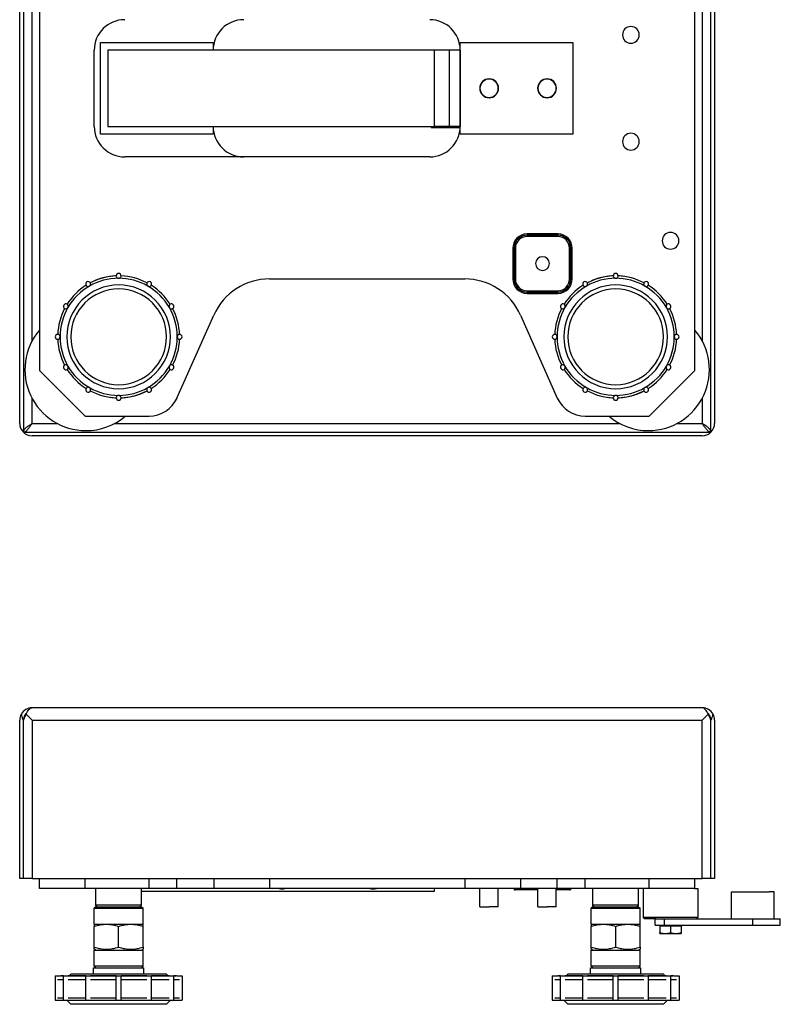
# Model space of a CAD drawing. Header units: millimetres. Extents: x 0 to 1680, y 0 to 1188.
# Tile 3 of 10: x 586 to 836, y 592 to 915. Entities that reach past the tile are written whole.
import ezdxf

# ---------------------------------------------------------------- set-up
doc = ezdxf.new("R2010")
doc.units = ezdxf.units.MM
doc.header["$LTSCALE"] = 4
for name, color, linetype in [('00_COMPONENTS', 7, 'Continuous'), ('3_ALL_AXES', 7, 'Continuous'), ('A_ACHSEN', 7, 'Continuous'), ('AXES', 7, 'Continuous'), ('DATUM_CURVES', 7, 'Continuous'), ('SURFACE_ELEMENTS', 7, 'Continuous')]:
    doc.layers.add(name, color=color, linetype=linetype)

msp = doc.modelspace()

# ---------------------------------------------------------------- linework, layer by layer
at = {"color": 3, "linetype": 'Continuous'}
for p, q in [((587.32, 1004.83), (587.32, 779.33)), ((812.82, 779.33), (812.82, 955.58)), ((587.32, 779.33), (812.82, 779.33)), ((587.32, 632.92), (587.32, 684.92)), ((587.32, 632.92), (587.32, 684.92)), ((812.82, 632.92), (812.82, 684.92)), ((812.82, 632.92), (812.82, 684.92)), ((610.32, 603.72), (611.01, 603.72)), ((611.01, 603.72), (611.07, 603.72)), ((611.07, 603.72), (613.07, 603.72)), ((613.07, 603.72), (613.5, 603.72)), ((613.5, 603.72), (613.57, 603.72)), ((613.57, 603.72), (618.57, 603.72)), ((618.57, 603.72), (623.57, 603.72)), ((623.57, 603.72), (623.63, 603.72)), ((623.63, 603.72), (624.07, 603.72)), ((624.07, 603.72), (626.07, 603.72)), ((626.07, 603.72), (626.12, 603.72)), ((626.12, 603.72), (626.82, 603.72)), ((773.32, 603.72), (774.01, 603.72)), ((774.01, 603.72), (774.07, 603.72)), ((774.07, 603.72), (776.07, 603.72)), ((776.07, 603.72), (776.5, 603.72)), ((776.5, 603.72), (776.57, 603.72)), ((776.57, 603.72), (781.57, 603.72)), ((781.57, 603.72), (786.57, 603.72)), ((786.57, 603.72), (786.63, 603.72)), ((786.63, 603.72), (787.07, 603.72)), ((787.07, 603.72), (789.07, 603.72)), ((789.07, 603.72), (789.12, 603.72)), ((789.12, 603.72), (789.82, 603.72))]:
    msp.add_line(p, q, dxfattribs=at)
at = {"color": 7, "linetype": 'Continuous'}
for p, q in [((586.12, 782.18), (586.12, 1001.97)), ((592.57, 984.58), (592.57, 799.58)), ((807.57, 799.58), (807.57, 955.58)), ((814.02, 955.58), (814.02, 782.18)), ((615.07, 904.58), (615.07, 879.58)), ((722.07, 904.58), (615.07, 904.58)), ((722.07, 904.58), (722.07, 879.58)), ((727.07, 904.58), (722.07, 904.58)), ((730.57, 904.58), (727.07, 904.58)), ((615.07, 879.58), (722.07, 879.58)), ((721.07, 879.58), (721.07, 879.18)), ((721.07, 879.18), (730.51, 879.18)), ((727.07, 879.58), (722.07, 879.58)), ((730.57, 879.58), (727.07, 879.58)), ((668.06, 829.58), (732.07, 829.58)), ((637.7, 790.51), (649.79, 817.7)), ((750.34, 817.7), (762.43, 790.51)), ((592.57, 799.58), (607.57, 784.58)), ((792.57, 784.58), (807.57, 799.58)), ((607.57, 784.58), (628.57, 784.58)), ((771.56, 784.58), (792.57, 784.58)), ((809.96, 778.13), (590.17, 778.13)), ((810.02, 688.92), (590.12, 688.92)), ((586.12, 632.92), (586.12, 684.92)), ((588.22, 686.86), (590.17, 684.92)), ((809.96, 684.92), (811.91, 686.86)), ((814.02, 684.92), (814.02, 632.92)), ((587.32, 632.92), (586.12, 632.92)), ((590.17, 632.92), (587.32, 632.92)), ((590.17, 632.92), (809.96, 632.92)), ((592.57, 629.72), (592.57, 632.92)), ((607.57, 629.72), (607.57, 632.92)), ((792.57, 629.72), (792.57, 632.92)), ((807.57, 629.72), (807.57, 632.92)), ((812.82, 632.92), (809.96, 632.92)), ((814.02, 632.92), (812.82, 632.92)), ((607.57, 629.72), (592.57, 629.72)), ((628.57, 629.72), (607.57, 629.72)), ((637.7, 629.72), (628.57, 629.72)), ((649.79, 629.72), (637.7, 629.72)), ((668.06, 629.72), (649.79, 629.72)), ((732.07, 629.72), (668.06, 629.72)), ((750.34, 629.72), (732.07, 629.72)), ((762.43, 629.72), (750.34, 629.72)), ((771.56, 629.72), (762.43, 629.72)), ((792.57, 629.72), (771.56, 629.72)), ((790.57, 629.72), (790.57, 620.22)), ((807.57, 629.72), (792.57, 629.72)), ((808.57, 629.72), (808.57, 620.22)), ((722.07, 628.72), (626.07, 628.72)), ((752.52, 629.22), (748.68, 629.22)), ((756.07, 629.22), (752.52, 629.22)), ((762.62, 629.22), (762.07, 629.22)), ((766.45, 629.22), (762.62, 629.22)), ((611.07, 623.72), (610.57, 623.22)), ((610.57, 623.22), (618.57, 623.22)), ((611.57, 623.72), (611.07, 624.22)), ((614.03, 624.22), (611.07, 624.22)), ((611.07, 623.72), (611.57, 623.72)), ((611.57, 623.72), (611.58, 623.72)), ((611.58, 623.72), (613.07, 623.72)), ((613.07, 623.72), (613.57, 623.72)), ((613.57, 623.72), (614.32, 623.72)), ((626.07, 624.22), (614.03, 624.22)), ((614.32, 623.72), (614.33, 623.72)), ((614.33, 623.72), (614.34, 623.72)), ((614.34, 623.72), (615.54, 623.72)), ((615.54, 623.72), (618.57, 623.72)), ((618.57, 623.72), (621.13, 623.72)), ((618.57, 623.22), (626.57, 623.22)), ((621.13, 623.72), (621.59, 623.72)), ((621.59, 623.72), (622.79, 623.72)), ((622.79, 623.72), (622.82, 623.72)), ((622.82, 623.72), (623.57, 623.72)), ((623.57, 623.72), (624.07, 623.72)), ((624.07, 623.72), (625.55, 623.72)), ((625.55, 623.72), (625.57, 623.72)), ((625.57, 623.72), (626.07, 624.22)), ((625.57, 623.72), (626.07, 623.72)), ((626.07, 623.72), (626.57, 623.22)), ((774.07, 623.72), (773.57, 623.22)), ((773.57, 623.22), (781.57, 623.22)), ((774.57, 623.72), (774.07, 624.22)), ((777.03, 624.22), (774.07, 624.22)), ((774.07, 623.72), (774.57, 623.72)), ((774.57, 623.72), (774.58, 623.72)), ((774.58, 623.72), (776.07, 623.72)), ((776.07, 623.72), (776.57, 623.72)), ((776.57, 623.72), (777.32, 623.72)), ((789.07, 624.22), (777.03, 624.22)), ((777.32, 623.72), (777.33, 623.72)), ((777.33, 623.72), (777.34, 623.72)), ((777.34, 623.72), (778.54, 623.72)), ((778.54, 623.72), (781.57, 623.72)), ((781.57, 623.72), (784.13, 623.72)), ((781.57, 623.22), (789.57, 623.22)), ((784.13, 623.72), (784.59, 623.72)), ((784.59, 623.72), (785.79, 623.72)), ((785.79, 623.72), (785.82, 623.72)), ((785.82, 623.72), (786.57, 623.72)), ((786.57, 623.72), (787.07, 623.72)), ((787.07, 623.72), (788.55, 623.72)), ((788.55, 623.72), (788.57, 623.72)), ((788.57, 623.72), (789.07, 624.22)), ((788.57, 623.72), (789.07, 623.72)), ((789.07, 623.72), (789.57, 623.22)), ((791.07, 619.72), (790.57, 620.22)), ((808.57, 620.22), (790.57, 620.22)), ((808.07, 619.72), (808.57, 620.22)), ((610.56, 610.49), (610.56, 617.25)), ((618.57, 610.49), (618.57, 617.25)), ((626.57, 610.49), (626.57, 617.25)), ((773.56, 610.49), (773.56, 617.25)), ((781.57, 610.49), (781.57, 617.25)), ((789.57, 610.49), (789.57, 617.25)), ((794.57, 619.72), (791.07, 619.72)), ((794.75, 619.72), (794.57, 619.72)), ((610.56, 609.78), (610.56, 610.49)), ((626.57, 610.49), (626.57, 609.78)), ((773.56, 609.78), (773.56, 610.49)), ((789.57, 610.49), (789.57, 609.78)), ((611.1, 609.47), (610.56, 609.78)), ((610.57, 609.47), (611.1, 609.47)), ((611.1, 609.47), (611.12, 609.47)), ((611.12, 609.47), (618.57, 609.47)), ((618.57, 609.47), (626.01, 609.47)), ((626.01, 609.47), (626.03, 609.47)), ((626.03, 609.47), (626.57, 609.78)), ((626.03, 609.47), (626.57, 609.47)), ((774.1, 609.47), (773.56, 609.78)), ((773.57, 609.47), (774.1, 609.47)), ((774.1, 609.47), (774.12, 609.47)), ((774.12, 609.47), (781.57, 609.47)), ((781.57, 609.47), (789.01, 609.47)), ((789.01, 609.47), (789.03, 609.47)), ((789.03, 609.47), (789.57, 609.78)), ((789.03, 609.47), (789.57, 609.47)), ((611.07, 603.72), (610.57, 604.22)), ((618.57, 604.22), (610.57, 604.22)), ((626.57, 604.22), (618.57, 604.22)), ((626.07, 603.72), (626.57, 604.22)), ((774.07, 603.72), (773.57, 604.22)), ((781.57, 604.22), (773.57, 604.22)), ((789.57, 604.22), (781.57, 604.22)), ((789.07, 603.72), (789.57, 604.22)), ((599.87, 601.02), (600.44, 601.02)), ((600.44, 601.02), (599.87, 601.02)), ((602.04, 601.02), (602.32, 601.02)), ((602.32, 601.02), (602.04, 601.02)), ((603.02, 601.72), (602.32, 601.02)), ((602.32, 601.02), (607.77, 601.02)), ((607.77, 601.02), (602.32, 601.02)), ((603.02, 601.72), (610.32, 601.72)), ((609.37, 601.02), (617.77, 601.02)), ((617.77, 601.02), (609.37, 601.02)), ((610.32, 601.72), (610.32, 603.72)), ((610.32, 601.72), (618.57, 601.72)), ((618.57, 601.72), (626.82, 601.72)), ((619.37, 601.02), (627.77, 601.02)), ((627.77, 601.02), (619.37, 601.02)), ((626.82, 601.72), (626.82, 603.72)), ((626.82, 601.72), (634.12, 601.72)), ((629.37, 601.02), (634.82, 601.02)), ((634.82, 601.02), (629.37, 601.02)), ((634.12, 601.72), (634.82, 601.02)), ((634.82, 601.02), (635.09, 601.02)), ((635.09, 601.02), (634.82, 601.02)), ((636.69, 601.02), (637.27, 601.02)), ((637.27, 601.02), (636.69, 601.02)), ((762.87, 601.02), (763.44, 601.02)), ((763.44, 601.02), (762.87, 601.02)), ((765.04, 601.02), (765.32, 601.02)), ((765.32, 601.02), (765.04, 601.02)), ((766.02, 601.72), (765.32, 601.02)), ((765.32, 601.02), (770.77, 601.02)), ((770.77, 601.02), (765.32, 601.02)), ((766.02, 601.72), (773.32, 601.72)), ((772.37, 601.02), (780.77, 601.02)), ((780.77, 601.02), (772.37, 601.02)), ((773.32, 601.72), (773.32, 603.72)), ((773.32, 601.72), (781.57, 601.72)), ((781.57, 601.72), (789.82, 601.72)), ((782.37, 601.02), (790.77, 601.02)), ((790.77, 601.02), (782.37, 601.02)), ((789.82, 601.72), (789.82, 603.72)), ((789.82, 601.72), (797.12, 601.72)), ((792.37, 601.02), (797.82, 601.02)), ((797.82, 601.02), (792.37, 601.02)), ((797.12, 601.72), (797.82, 601.02)), ((797.82, 601.02), (798.09, 601.02)), ((798.09, 601.02), (797.82, 601.02)), ((799.69, 601.02), (800.27, 601.02)), ((800.27, 601.02), (799.69, 601.02)), ((599.37, 593.02), (600.44, 593.02)), ((599.41, 593.02), (600.44, 593.02)), ((602.87, 591.72), (601.57, 593.02)), ((602.04, 593.02), (607.77, 593.02)), ((602.04, 593.02), (607.77, 593.02)), ((618.57, 591.72), (602.87, 591.72)), ((609.37, 593.02), (617.77, 593.02)), ((609.37, 593.02), (617.77, 593.02)), ((634.27, 591.72), (618.57, 591.72)), ((619.37, 593.02), (627.77, 593.02)), ((619.37, 593.02), (627.77, 593.02)), ((629.37, 593.02), (635.09, 593.02)), ((629.37, 593.02), (635.09, 593.02)), ((634.27, 591.72), (635.57, 593.02)), ((636.69, 593.02), (637.6, 593.02)), ((636.69, 593.02), (637.6, 593.02)), ((637.6, 593.02), (637.72, 593.02)), ((637.6, 593.02), (637.72, 593.02)), ((637.72, 593.02), (637.77, 593.02)), ((762.37, 593.02), (763.44, 593.02)), ((762.41, 593.02), (763.44, 593.02)), ((765.87, 591.72), (764.57, 593.02)), ((765.04, 593.02), (770.77, 593.02)), ((765.04, 593.02), (770.77, 593.02)), ((781.57, 591.72), (765.87, 591.72)), ((772.37, 593.02), (780.77, 593.02)), ((772.37, 593.02), (780.77, 593.02)), ((797.27, 591.72), (781.57, 591.72)), ((782.37, 593.02), (790.77, 593.02)), ((782.37, 593.02), (790.77, 593.02)), ((792.37, 593.02), (798.09, 593.02)), ((792.37, 593.02), (798.09, 593.02)), ((797.27, 591.72), (798.57, 593.02)), ((799.69, 593.02), (800.6, 593.02)), ((799.69, 593.02), (800.6, 593.02)), ((800.6, 593.02), (800.72, 593.02)), ((800.6, 593.02), (800.72, 593.02)), ((800.72, 593.02), (800.77, 593.02))]:
    msp.add_line(p, q, dxfattribs=at)
at = {"color": 9, "linetype": 'Continuous'}
for p, q in [((590.12, 975.04), (590.12, 809.11)), ((810.02, 809.11), (810.02, 955.58)), ((727.07, 879.58), (727.07, 904.58)), ((762.62, 844.33), (752.52, 844.33)), ((752.52, 844.33), (752.52, 843.89)), ((752.52, 843.46), (752.52, 843.89)), ((762.62, 843.89), (752.52, 843.89)), ((762.62, 843.46), (752.52, 843.46)), ((762.62, 844.33), (762.62, 843.89)), ((762.62, 843.46), (762.62, 843.89)), ((747.82, 839.63), (747.82, 829.53)), ((747.82, 839.63), (748.25, 839.63)), ((748.68, 839.63), (748.25, 839.63)), ((748.25, 839.63), (748.25, 829.53)), ((748.68, 839.63), (748.68, 829.53)), ((766.45, 829.53), (766.45, 839.63)), ((766.45, 839.63), (766.88, 839.63)), ((767.32, 839.63), (766.88, 839.63)), ((766.88, 829.53), (766.88, 839.63)), ((767.32, 829.53), (767.32, 839.63)), ((747.82, 829.53), (748.25, 829.53)), ((748.68, 829.53), (748.25, 829.53)), ((766.45, 829.53), (766.88, 829.53)), ((767.32, 829.53), (766.88, 829.53)), ((752.52, 825.69), (752.52, 825.26)), ((752.52, 825.69), (762.62, 825.69)), ((752.52, 824.83), (752.52, 825.26)), ((752.52, 825.26), (762.62, 825.26)), ((752.52, 824.83), (762.62, 824.83)), ((762.62, 825.69), (762.62, 825.26)), ((762.62, 824.83), (762.62, 825.26)), ((590.12, 790.54), (590.12, 782.13)), ((810.02, 782.13), (810.02, 790.54)), ((590.12, 782.13), (598.51, 782.13)), ((617.12, 782.13), (783.01, 782.13)), ((801.62, 782.13), (810.02, 782.13)), ((590.17, 684.92), (809.96, 684.92)), ((590.17, 684.92), (590.17, 632.92)), ((809.96, 632.92), (809.96, 684.92)), ((628.57, 629.72), (628.57, 632.92)), ((637.7, 629.72), (637.7, 632.92)), ((649.79, 632.92), (649.79, 629.72)), ((668.06, 632.92), (668.06, 629.72)), ((732.07, 632.92), (732.07, 629.72)), ((750.34, 632.92), (750.34, 629.72)), ((762.43, 629.72), (762.43, 632.92)), ((771.56, 629.72), (771.56, 632.92)), ((752.52, 629.72), (752.52, 629.47)), ((762.62, 629.65), (762.62, 629.47)), ((748.82, 629.47), (748.25, 629.47)), ((750.34, 629.47), (748.82, 629.47)), ((750.38, 629.47), (750.34, 629.47)), ((752.52, 629.47), (750.38, 629.47)), ((752.52, 629.22), (752.52, 629.47)), ((755.97, 629.47), (752.52, 629.47)), ((756.07, 629.47), (755.97, 629.47)), ((762.16, 629.47), (762.07, 629.47)), ((762.43, 629.47), (762.16, 629.47)), ((762.62, 629.47), (762.43, 629.47)), ((766.31, 629.47), (762.62, 629.47)), ((762.62, 629.22), (762.62, 629.47)), ((766.88, 629.47), (766.31, 629.47)), ((600.44, 599.72), (598.57, 599.72)), ((607.77, 599.72), (602.04, 599.72)), ((617.77, 599.72), (609.37, 599.72)), ((627.77, 599.72), (619.37, 599.72)), ((635.09, 599.72), (629.37, 599.72)), ((638.57, 599.72), (636.69, 599.72)), ((763.44, 599.72), (761.57, 599.72)), ((770.77, 599.72), (765.04, 599.72)), ((780.77, 599.72), (772.37, 599.72)), ((790.77, 599.72), (782.37, 599.72)), ((798.09, 599.72), (792.37, 599.72)), ((801.57, 599.72), (799.69, 599.72)), ((598.57, 593.82), (600.44, 593.82)), ((602.04, 593.82), (607.77, 593.82)), ((609.37, 593.82), (617.77, 593.82)), ((619.37, 593.82), (627.77, 593.82)), ((629.37, 593.82), (635.09, 593.82)), ((636.69, 593.82), (638.57, 593.82)), ((761.57, 593.82), (763.44, 593.82)), ((765.04, 593.82), (770.77, 593.82)), ((772.37, 593.82), (780.77, 593.82)), ((782.37, 593.82), (790.77, 593.82)), ((792.37, 593.82), (798.09, 593.82)), ((799.69, 593.82), (801.57, 593.82))]:
    msp.add_line(p, q, dxfattribs=at)
at = {"color": 7, "linetype": 'Continuous'}
for points in [[(588.22, 686.86), (589.13, 685.96), (590.17, 684.92)], [(809.96, 684.92), (811, 685.96), (811.91, 686.86)]]:
    msp.add_lwpolyline(points, dxfattribs=at)
at = {"color": 9, "linetype": 'Continuous'}
for centre, radius, start, end in [((752.52, 839.63), 4.7, 90, 180), ((752.52, 839.63), 4.27, 90, 180), ((752.52, 839.63), 3.83, 90, 180), ((762.62, 839.63), 4.7, 0, 90), ((762.62, 839.63), 4.27, 0, 90), ((762.62, 839.63), 3.83, 0, 90), ((618.57, 810.58), 19.2, 90, 120.0034), ((618.57, 810.58), 19.2, 59.9966, 90), ((781.57, 810.58), 19.2, 90, 120.0034), ((781.57, 810.58), 19.2, 59.9966, 90), ((618.57, 810.58), 19.2, 120.0034, 150.0027), ((618.57, 810.58), 19.2, 29.9973, 59.9966), ((752.52, 829.53), 4.7, 180, 270), ((752.52, 829.53), 4.27, 180, 270), ((752.52, 829.53), 3.83, 180, 270), ((762.62, 829.53), 4.7, 270, 0), ((762.62, 829.53), 4.27, 270, 0), ((762.62, 829.53), 3.83, 270, 0), ((781.57, 810.58), 19.2, 120.0034, 150.0027), ((781.57, 810.58), 19.2, 29.9973, 59.9966), ((618.57, 810.58), 19.2, 150.0027, 180), ((618.57, 810.58), 19.2, 0, 29.9973), ((781.57, 810.58), 19.2, 150.0027, 180), ((781.57, 810.58), 19.2, 0, 29.9973), ((618.57, 810.58), 19.2, 180, 209.9973), ((618.57, 810.58), 19.2, 330.0027, 360), ((781.57, 810.58), 19.2, 180, 209.9973), ((781.57, 810.58), 19.2, 330.0027, 360), ((618.57, 810.58), 19.2, 209.9973, 239.9966), ((618.57, 810.58), 19.2, 300.0034, 330.0027), ((781.57, 810.58), 19.2, 209.9973, 239.9966), ((781.57, 810.58), 19.2, 300.0034, 330.0027), ((618.57, 810.58), 19.2, 239.9966, 270), ((618.57, 810.58), 19.2, 270, 300.0034), ((781.57, 810.58), 19.2, 239.9966, 270), ((781.57, 810.58), 19.2, 270, 300.0034)]:
    msp.add_arc(centre, radius, start, end, dxfattribs=at)
at = {"color": 7, "linetype": 'Continuous'}
for centre, radius, start, end in [((618.57, 810.58), 20, 92.2743, 117.7299), ((618.57, 810.58), 20, 97.8261, 117.7299), ((618.57, 810.58), 20, 92.2743, 97.8261), ((618.57, 810.58), 20, 62.2701, 87.7257), ((781.57, 810.58), 20, 92.2743, 117.7299), ((781.57, 810.58), 20, 97.8261, 117.7299), ((781.57, 810.58), 20, 92.2743, 97.8261), ((781.57, 810.58), 20, 82.1739, 87.7257), ((781.57, 810.58), 20, 62.2701, 87.7257), ((618.57, 810.58), 17, 90, 270), ((618.57, 810.58), 20, 122.2803, 147.731), ((618.57, 810.58), 17, 270, 90), ((618.57, 810.58), 20, 32.269, 57.7197), ((668.06, 809.58), 20, 90, 156.0375), ((732.07, 809.58), 20, 23.9625, 90), ((781.57, 810.58), 17, 90, 270), ((781.57, 810.58), 20, 122.2803, 147.731), ((781.57, 810.58), 17, 270, 90), ((781.57, 810.58), 20, 32.269, 57.7197), ((781.57, 810.58), 20, 32.269, 57.7197), ((618.57, 810.58), 15.7, 90, 270), ((618.57, 810.58), 15.7, 270, 90), ((781.57, 810.58), 15.7, 90, 270), ((781.57, 810.58), 15.7, 270, 90), ((618.57, 810.58), 20, 152.2818, 177.7276), ((618.57, 810.58), 20, 2.2724, 27.7182), ((618.57, 810.58), 20, 2.2724, 27.7182), ((781.57, 810.58), 20, 152.2818, 177.7276), ((781.57, 810.58), 20, 152.2818, 177.7276), ((781.57, 810.58), 20, 2.2724, 27.7182), ((781.57, 810.58), 20, 2.2724, 27.7182), ((618.57, 810.58), 20, 182.2724, 207.7182), ((618.57, 810.58), 20, 182.2724, 207.7182), ((618.57, 810.58), 20, 332.2818, 357.7276), ((781.57, 810.58), 20, 182.2724, 207.7182), ((781.57, 810.58), 20, 182.2724, 207.7182), ((781.57, 810.58), 20, 332.2818, 357.7276), ((618.57, 810.58), 20, 212.269, 237.7197), ((618.57, 810.58), 20, 212.269, 237.7197), ((618.57, 810.58), 20, 302.2803, 327.731), ((618.57, 810.58), 20, 302.2803, 327.731), ((781.57, 810.58), 20, 212.269, 237.7197), ((781.57, 810.58), 20, 212.269, 237.7197), ((781.57, 810.58), 20, 302.2803, 327.731), ((781.57, 810.58), 20, 302.2803, 327.731), ((618.57, 810.58), 20, 242.2701, 267.7257), ((618.57, 810.58), 20, 272.2743, 297.7299), ((618.57, 810.58), 20, 277.8261, 297.7299), ((781.57, 810.58), 20, 242.2701, 267.7257), ((781.57, 810.58), 20, 272.2743, 297.7299), ((781.57, 810.58), 20, 277.8261, 297.7299), ((618.57, 810.58), 20, 262.1739, 267.7257), ((618.57, 810.58), 20, 272.2743, 277.8261), ((628.57, 794.58), 10, 270, 336.0375), ((771.56, 794.58), 10, 203.9625, 270), ((781.57, 810.58), 20, 262.1739, 267.7257), ((781.57, 810.58), 20, 272.2743, 277.8261), ((590.12, 782.18), 4, 180, 225.573), ((810.02, 782.18), 4, 314.427, 0), ((590.17, 782.13), 4, 224.427, 270), ((809.96, 782.13), 4, 270, 315.573), ((590.12, 684.92), 4, 90, 150.8359), ((810.02, 684.92), 4, 29.1641, 90), ((590.12, 684.92), 4, 150.8359, 180), ((810.02, 684.92), 4, 0, 29.1641), ((672.07, 634.09), 4.5, 258.467, 282.9104), ((702.07, 634.05), 4.5, 255.4593, 284.0361), ((727.07, 628.72), 5, 168.39, 180), ((747.82, 629.22), 0.5, 30, 90), ((767.32, 629.22), 0.5, 120, 150), ((748.68, 629.72), 0.5, 210, 270), ((766.45, 629.72), 0.5, 270, 330), ((599.87, 599.72), 1.3, 110.9288, 112.8238), ((599.87, 599.72), 1.3, 90, 110.9288), ((637.27, 599.72), 1.3, 69.0712, 90), ((637.27, 599.72), 1.3, 67.1762, 69.0712), ((762.87, 599.72), 1.3, 110.9288, 112.8238), ((762.87, 599.72), 1.3, 90, 110.9288), ((800.27, 599.72), 1.3, 69.0712, 90), ((800.27, 599.72), 1.3, 67.1762, 69.0712)]:
    msp.add_arc(centre, radius, start, end, dxfattribs=at)
at = {"color": 3, "linetype": 'Continuous'}
for centre, start, end in [((590.12, 684.92), 144, 180), ((590.12, 684.92), 130.6386, 144), ((810.02, 684.92), 36, 49.3614), ((810.02, 684.92), 0, 36)]:
    msp.add_arc(centre, 2.8, start, end, dxfattribs=at)
for points in [[(587.32, 779.33), (587.32, 779.44), (587.36, 779.69), (587.53, 780.05), (587.79, 780.4), (588.29, 780.88), (589.07, 781.46), (589.76, 781.9), (590.12, 782.13)], [(587.32, 779.33), (587.43, 779.33), (587.68, 779.37), (588.04, 779.54), (588.39, 779.8), (588.87, 780.3), (589.45, 781.08), (589.89, 781.77), (590.12, 782.13)], [(812.82, 779.33), (812.82, 779.44), (812.77, 779.69), (812.61, 780.05), (812.34, 780.4), (811.84, 780.88), (811.06, 781.46), (810.38, 781.9), (810.02, 782.13)], [(812.82, 779.33), (812.7, 779.33), (812.45, 779.37), (812.09, 779.54), (811.74, 779.8), (811.26, 780.3), (810.68, 781.08), (810.24, 781.77), (810.02, 782.13)]]:
    msp.add_open_spline(points, degree=3, knots=[0, 0, 0, 0, 0.086491, 0.180413, 0.286718, 0.40731, 0.687402, 1, 1, 1, 1], dxfattribs=at)
at = {"color": 7, "linetype": 'Continuous'}
for points, knots in [([(588.22, 686.86), (588.37, 687.15), (588.65, 687.67), (589.05, 688.26), (589.39, 688.6), (589.69, 688.82), (589.95, 688.92), (590.12, 688.92)], [0, 0, 0, 0, 0.335022, 0.612978, 0.728673, 0.829754, 1, 1, 1, 1]), ([(811.91, 686.86), (811.76, 687.15), (811.48, 687.67), (811.08, 688.26), (810.74, 688.6), (810.44, 688.82), (810.18, 688.92), (810.02, 688.92)], [0, 0, 0, 0, 0.335022, 0.612978, 0.728673, 0.829754, 1, 1, 1, 1]), ([(586.62, 686.86), (586.69, 686.52), (586.85, 685.84), (587.13, 685.2), (587.32, 684.92)], [0, 0, 0, 0, 0.509356, 1, 1, 1, 1]), ([(587.32, 684.92), (587.5, 685.21), (587.84, 685.85), (588.1, 686.52), (588.22, 686.86)], [0, 0, 0, 0, 0.48728, 1, 1, 1, 1]), ([(811.91, 686.86), (812.03, 686.52), (812.29, 685.85), (812.63, 685.21), (812.82, 684.92)], [0, 0, 0, 0, 0.51272, 1, 1, 1, 1]), ([(812.82, 684.92), (813, 685.2), (813.28, 685.84), (813.44, 686.52), (813.51, 686.86)], [0, 0, 0, 0, 0.490644, 1, 1, 1, 1]), ([(610.56, 610.49), (611.21, 610.27), (612.53, 609.91), (614.56, 609.71), (616.6, 609.91), (617.92, 610.27), (618.57, 610.49)], [0, 0, 0, 0, 0.250934, 0.5, 0.749066, 1, 1, 1, 1]), ([(618.57, 610.49), (619.21, 610.27), (620.53, 609.91), (622.57, 609.71), (624.6, 609.91), (625.92, 610.27), (626.57, 610.49)], [0, 0, 0, 0, 0.250934, 0.5, 0.749066, 1, 1, 1, 1]), ([(773.56, 610.49), (774.21, 610.27), (775.53, 609.91), (777.56, 609.71), (779.6, 609.91), (780.92, 610.27), (781.57, 610.49)], [0, 0, 0, 0, 0.250934, 0.5, 0.749066, 1, 1, 1, 1]), ([(781.57, 610.49), (782.21, 610.27), (783.53, 609.91), (785.57, 609.71), (787.6, 609.91), (788.92, 610.27), (789.57, 610.49)], [0, 0, 0, 0, 0.250934, 0.5, 0.749066, 1, 1, 1, 1])]:
    msp.add_open_spline(points, degree=3, knots=knots, dxfattribs=at)
at = {"layer": '00_COMPONENTS', "color": 7, "linetype": 'Continuous'}
for centre, start, end in [((607.82, 799.83), 139.7352, 270), ((792.32, 799.83), 270, 40.2648), ((607.82, 799.83), 270, 310.2648), ((792.32, 799.83), 229.7352, 270)]:
    msp.add_arc(centre, 20, start, end, dxfattribs=at)
at = {"layer": '3_ALL_AXES', "color": 7, "linetype": 'Continuous'}
for p, q in [((796.07, 617.37), (796.06, 617.37)), ((796.06, 617.37), (796.06, 615.23)), ((796.42, 617.72), (796.07, 617.37)), ((797.82, 617.37), (796.07, 617.37)), ((796.07, 617.37), (796.07, 617.37)), ((796.07, 617.37), (796.07, 615.23)), ((799.57, 617.37), (797.82, 617.37)), ((801.32, 617.37), (799.57, 617.37)), ((799.57, 617.37), (799.57, 615.23)), ((803.07, 617.37), (801.32, 617.37)), ((802.72, 617.72), (803.07, 617.37)), ((803.07, 617.37), (803.07, 615.23)), ((796.06, 615.23), (796.07, 614.92)), ((796.07, 614.92), (796.07, 615.23)), ((796.07, 614.92), (797.82, 614.92)), ((797.82, 614.92), (801.32, 614.92)), ((801.32, 614.92), (803.07, 614.92)), ((803.07, 615.23), (803.07, 614.92))]:
    msp.add_line(p, q, dxfattribs=at)
for points, knots in [([(796.07, 615.23), (796.35, 615.13), (796.78, 615.01), (797.37, 614.93), (797.67, 614.92), (797.82, 614.92)], [0, 0, 0, 0, 0.501595, 0.75107, 1, 1, 1, 1]), ([(797.82, 614.92), (797.97, 614.92), (798.26, 614.93), (798.85, 615.01), (799.29, 615.13), (799.57, 615.23)], [0, 0, 0, 0, 0.24893, 0.498405, 1, 1, 1, 1]), ([(799.57, 615.23), (799.85, 615.13), (800.29, 615.01), (800.87, 614.93), (801.17, 614.92), (801.32, 614.92)], [0, 0, 0, 0, 0.501612, 0.751082, 1, 1, 1, 1]), ([(801.32, 614.92), (801.47, 614.92), (801.76, 614.93), (802.35, 615.01), (802.78, 615.13), (803.07, 615.23)], [0, 0, 0, 0, 0.248919, 0.498389, 1, 1, 1, 1])]:
    msp.add_open_spline(points, degree=3, knots=knots, dxfattribs=at)
at = {"layer": 'A_ACHSEN', "color": 7, "linetype": 'Continuous'}
for p, q in [((737.07, 623.72), (737.07, 629.72)), ((743.07, 623.72), (743.07, 629.72)), ((756.07, 623.72), (756.07, 629.72)), ((762.07, 623.72), (762.07, 629.72)), ((737.07, 623.72), (740.07, 623.72)), ((743.07, 623.72), (740.07, 623.72)), ((756.07, 623.72), (759.07, 623.72)), ((762.07, 623.72), (759.07, 623.72))]:
    msp.add_line(p, q, dxfattribs=at)
for centre, start, end in [((740.07, 892.08), 90, 270), ((740.07, 892.08), 270, 90), ((759.07, 892.08), 90, 270), ((759.07, 892.08), 270, 90)]:
    msp.add_arc(centre, 3, start, end, dxfattribs=at)
at = {"layer": 'AXES', "color": 7, "linetype": 'Continuous'}
for p, q in [((610.57, 879.58), (610.57, 904.58)), ((730.57, 904.58), (730.57, 879.58)), ((720.57, 869.58), (620.57, 869.58)), ((611.07, 624.22), (611.07, 629.72)), ((626.07, 624.22), (626.07, 629.72)), ((774.07, 624.22), (774.07, 629.72)), ((789.07, 624.22), (789.07, 629.72)), ((807.45, 629.72), (808.57, 629.72)), ((819.57, 628.62), (821.02, 628.62)), ((819.57, 619.72), (819.57, 628.62)), ((821.02, 628.62), (822.36, 628.62)), ((822.36, 628.62), (831.87, 628.62)), ((832.12, 628.62), (831.87, 628.62)), ((833.57, 628.62), (832.12, 628.62)), ((833.57, 619.72), (833.57, 628.62)), ((610.57, 617.97), (610.57, 623.22)), ((626.57, 617.97), (626.57, 623.22)), ((773.57, 617.97), (773.57, 623.22)), ((789.57, 617.97), (789.57, 623.22)), ((610.56, 617.96), (610.56, 617.25)), ((626.57, 617.25), (626.57, 617.96)), ((773.56, 617.96), (773.56, 617.25)), ((789.57, 617.25), (789.57, 617.96)), ((794.57, 617.72), (794.57, 619.72)), ((794.75, 619.72), (797.57, 619.72)), ((797.57, 619.72), (826.57, 619.72)), ((826.57, 619.72), (827.57, 619.72)), ((827.57, 619.72), (831.87, 619.72)), ((831.87, 619.72), (833.57, 619.72)), ((833.57, 619.72), (835.57, 619.72)), ((835.57, 617.72), (835.57, 619.72)), ((610.57, 604.22), (610.57, 609.47)), ((626.57, 604.22), (626.57, 609.47)), ((773.57, 604.22), (773.57, 609.47)), ((789.57, 604.22), (789.57, 609.47))]:
    msp.add_line(p, q, dxfattribs=at)
at = {"layer": 'AXES', "color": 3, "linetype": 'Continuous'}
for p, q in [((794.57, 617.72), (796.42, 617.72)), ((796.42, 617.72), (797.57, 617.72)), ((797.57, 617.72), (826.57, 617.72)), ((826.57, 617.72), (835.57, 617.72))]:
    msp.add_line(p, q, dxfattribs=at)
at = {"layer": 'AXES', "color": 9, "linetype": 'Continuous'}
for p, q in [((797.57, 617.72), (797.57, 619.72)), ((826.57, 617.72), (826.57, 619.72))]:
    msp.add_line(p, q, dxfattribs=at)
at = {"layer": 'AXES', "color": 6, "linetype": 'Continuous'}
for p, q in [((597.77, 601.02), (599.37, 601.02)), ((597.77, 601.02), (597.77, 593.02)), ((599.37, 601.02), (599.37, 600.9)), ((600.44, 601.02), (600.55, 601.02)), ((600.44, 593.02), (600.44, 601.02)), ((600.55, 601.02), (602.04, 601.02)), ((607.77, 601.02), (608.17, 601.02)), ((607.77, 593.02), (607.77, 601.02)), ((608.17, 601.02), (609.37, 601.02)), ((617.77, 601.02), (618.57, 601.02)), ((617.77, 593.02), (617.77, 601.02)), ((618.57, 601.02), (619.37, 601.02)), ((619.37, 593.02), (619.37, 601.02)), ((627.77, 601.02), (628.97, 601.02)), ((628.97, 601.02), (629.37, 601.02)), ((629.37, 593.02), (629.37, 601.02)), ((635.09, 601.02), (636.58, 601.02)), ((636.58, 601.02), (636.69, 601.02)), ((636.69, 593.02), (636.69, 601.02)), ((637.77, 601.02), (637.77, 600.9)), ((637.77, 601.02), (639.37, 601.02)), ((639.37, 601.02), (639.37, 593.02)), ((760.77, 601.02), (762.37, 601.02)), ((760.77, 601.02), (760.77, 593.02)), ((762.37, 601.02), (762.37, 600.9)), ((763.44, 601.02), (763.55, 601.02)), ((763.44, 593.02), (763.44, 601.02)), ((763.55, 601.02), (765.04, 601.02)), ((770.77, 601.02), (771.17, 601.02)), ((770.77, 593.02), (770.77, 601.02)), ((771.17, 601.02), (772.37, 601.02)), ((780.77, 601.02), (781.57, 601.02)), ((780.77, 593.02), (780.77, 601.02)), ((781.57, 601.02), (782.37, 601.02)), ((782.37, 593.02), (782.37, 601.02)), ((790.77, 601.02), (791.97, 601.02)), ((791.97, 601.02), (792.37, 601.02)), ((792.37, 593.02), (792.37, 601.02)), ((798.09, 601.02), (799.58, 601.02)), ((799.58, 601.02), (799.69, 601.02)), ((799.69, 593.02), (799.69, 601.02)), ((800.77, 601.02), (800.77, 600.9)), ((800.77, 601.02), (802.37, 601.02)), ((802.37, 601.02), (802.37, 593.02)), ((597.77, 593.02), (599.37, 593.02)), ((600.44, 593.02), (600.55, 593.02)), ((600.55, 593.02), (602.04, 593.02)), ((607.77, 593.02), (608.17, 593.02)), ((608.17, 593.02), (609.37, 593.02)), ((617.77, 593.02), (618.57, 593.02)), ((618.57, 593.02), (619.37, 593.02)), ((627.77, 593.02), (628.97, 593.02)), ((628.97, 593.02), (629.37, 593.02)), ((635.09, 593.02), (636.58, 593.02)), ((636.58, 593.02), (636.69, 593.02)), ((637.77, 593.02), (639.37, 593.02)), ((760.77, 593.02), (762.37, 593.02)), ((763.44, 593.02), (763.55, 593.02)), ((763.55, 593.02), (765.04, 593.02)), ((770.77, 593.02), (771.17, 593.02)), ((771.17, 593.02), (772.37, 593.02)), ((780.77, 593.02), (781.57, 593.02)), ((781.57, 593.02), (782.37, 593.02)), ((790.77, 593.02), (791.97, 593.02)), ((791.97, 593.02), (792.37, 593.02)), ((798.09, 593.02), (799.58, 593.02)), ((799.58, 593.02), (799.69, 593.02)), ((800.77, 593.02), (802.37, 593.02))]:
    msp.add_line(p, q, dxfattribs=at)
at = {"layer": 'AXES', "color": 7, "linetype": 'Continuous'}
for centre, radius, start, end in [((620.57, 904.58), 10, 90, 180), ((720.57, 904.58), 10, 0, 90), ((786.57, 909.58), 2.75, 90, 270), ((786.57, 909.58), 2.75, 270, 90), ((740.07, 892.08), 3.1, 90, 270), ((740.07, 892.08), 3.1, 270, 90), ((759.07, 892.08), 3.1, 90, 270), ((759.07, 892.08), 3.1, 270, 90), ((620.57, 879.58), 10, 180, 270), ((720.57, 879.58), 10, 270, 0), ((786.57, 874.58), 2.75, 90, 270), ((786.57, 874.58), 2.75, 270, 90), ((799.57, 842.08), 2.75, 90, 270), ((799.57, 842.08), 2.75, 270, 90), ((757.57, 834.58), 2.25, 90, 270), ((757.57, 834.58), 2.25, 270, 90)]:
    msp.add_arc(centre, radius, start, end, dxfattribs=at)
at = {"layer": 'AXES', "color": 3, "linetype": 'Continuous'}
for centre, start, end in [((659.57, 904.58), 90, 180), ((659.57, 879.58), 180, 270)]:
    msp.add_arc(centre, 10, start, end, dxfattribs=at)
at = {"layer": 'AXES', "color": 6, "linetype": 'Continuous'}
for centre, start, end in [((618.57, 830.58), 90, 183.913), ((618.57, 830.58), 183.913, 270), ((618.57, 830.58), 356.087, 90), ((618.57, 830.58), 270, 356.087), ((781.57, 830.58), 90, 183.913), ((781.57, 830.58), 183.913, 270), ((781.57, 830.58), 356.087, 90), ((781.57, 830.58), 270, 356.087), ((608.57, 827.9), 120, 212.6051), ((608.57, 827.9), 212.6051, 300), ((608.57, 827.9), 25.5189, 120), ((608.57, 827.9), 300, 25.5189), ((628.57, 827.9), 154.4811, 240), ((628.57, 827.9), 60, 154.4811), ((628.57, 827.9), 240, 327.3949), ((628.57, 827.9), 327.3949, 60), ((771.57, 827.9), 120, 212.6051), ((771.57, 827.9), 212.6051, 300), ((771.57, 827.9), 25.5189, 120), ((771.57, 827.9), 300, 25.5189), ((791.57, 827.9), 154.4811, 240), ((791.57, 827.9), 60, 154.4811), ((791.57, 827.9), 240, 327.3949), ((791.57, 827.9), 327.3949, 60), ((601.24, 820.58), 150, 241.6776), ((601.24, 820.58), 55.6993, 150), ((601.24, 820.58), 241.6776, 330), ((601.24, 820.58), 330, 55.6993), ((635.89, 820.58), 124.3007, 210), ((635.89, 820.58), 210, 298.3224), ((635.89, 820.58), 30, 124.3007), ((635.89, 820.58), 298.3224, 30), ((764.24, 820.58), 150, 241.6776), ((764.24, 820.58), 55.6993, 150), ((764.24, 820.58), 241.6776, 330), ((764.24, 820.58), 330, 55.6993), ((798.89, 820.58), 124.3007, 210), ((798.89, 820.58), 210, 298.3224), ((798.89, 820.58), 30, 124.3007), ((798.89, 820.58), 298.3224, 30), ((598.57, 810.58), 86.6335, 180), ((598.57, 810.58), 180, 273.3665), ((598.57, 810.58), 0, 86.6335), ((598.57, 810.58), 273.3665, 0), ((638.57, 810.58), 93.3665, 180), ((638.57, 810.58), 180, 266.6335), ((638.57, 810.58), 0, 93.3665), ((638.57, 810.58), 266.6335, 0), ((761.57, 810.58), 86.6335, 180), ((761.57, 810.58), 180, 273.3665), ((761.57, 810.58), 0, 86.6335), ((761.57, 810.58), 273.3665, 0), ((801.57, 810.58), 93.3665, 180), ((801.57, 810.58), 180, 266.6335), ((801.57, 810.58), 0, 93.3665), ((801.57, 810.58), 266.6335, 0), ((601.24, 800.58), 118.3224, 210), ((601.24, 800.58), 30, 118.3224), ((601.24, 800.58), 304.3007, 30), ((635.89, 800.58), 150, 235.6993), ((635.89, 800.58), 61.6776, 150), ((635.89, 800.58), 330, 61.6776), ((764.24, 800.58), 118.3224, 210), ((764.24, 800.58), 30, 118.3224), ((764.24, 800.58), 304.3007, 30), ((798.89, 800.58), 150, 235.6993), ((798.89, 800.58), 61.6776, 150), ((798.89, 800.58), 330, 61.6776), ((601.24, 800.58), 210, 304.3007), ((635.89, 800.58), 235.6993, 330), ((764.24, 800.58), 210, 304.3007), ((798.89, 800.58), 235.6993, 330), ((608.57, 793.25), 147.3949, 240), ((608.57, 793.25), 60, 147.3949), ((608.57, 793.25), 240, 334.4811), ((608.57, 793.25), 334.4811, 60), ((618.57, 790.58), 90, 176.087), ((618.57, 790.58), 3.913, 90), ((628.57, 793.25), 120, 205.5189), ((628.57, 793.25), 205.5189, 300), ((628.57, 793.25), 32.6051, 120), ((628.57, 793.25), 300, 32.6051), ((771.57, 793.25), 147.3949, 240), ((771.57, 793.25), 60, 147.3949), ((771.57, 793.25), 240, 334.4811), ((771.57, 793.25), 334.4811, 60), ((781.57, 790.58), 90, 176.087), ((781.57, 790.58), 3.913, 90), ((791.57, 793.25), 120, 205.5189), ((791.57, 793.25), 205.5189, 300), ((791.57, 793.25), 32.6051, 120), ((791.57, 793.25), 300, 32.6051), ((618.57, 790.58), 176.087, 270), ((618.57, 790.58), 270, 3.913), ((781.57, 790.58), 176.087, 270), ((781.57, 790.58), 270, 3.913)]:
    msp.add_arc(centre, 0.8, start, end, dxfattribs=at)
at = {"layer": 'AXES', "color": 7, "linetype": 'Continuous'}
for points, knots in [([(610.56, 617.25), (611.21, 617.47), (612.53, 617.83), (613.89, 617.97), (614.56, 617.96)], [0, 0, 0, 0, 0.50187, 1, 1, 1, 1]), ([(610.57, 617.97), (610.57, 617.97), (610.57, 617.96), (610.58, 617.97), (610.61, 617.96), (610.64, 617.97), (610.67, 617.97), (610.74, 617.97), (610.85, 617.97), (611, 617.97), (611.18, 617.97), (611.4, 617.97), (611.65, 617.97), (611.92, 617.97), (612.35, 617.97), (612.94, 617.97), (613.72, 617.97), (614.28, 617.97), (614.57, 617.97)], [0, 0, 0, 0, 0.001073, 0.004285, 0.009633, 0.017112, 0.026714, 0.038432, 0.068151, 0.106141, 0.152244, 0.206255, 0.267951, 0.337061, 0.413298, 0.585782, 0.782487, 1, 1, 1, 1]), ([(614.56, 617.96), (615.24, 617.97), (616.6, 617.83), (617.92, 617.47), (618.57, 617.25)], [0, 0, 0, 0, 0.49813, 1, 1, 1, 1]), ([(614.57, 617.97), (615.21, 617.97), (616.54, 617.96), (617.87, 617.97), (618.57, 617.97)], [0, 0, 0, 0, 0.482362, 1, 1, 1, 1]), ([(618.57, 617.97), (619.26, 617.97), (620.59, 617.96), (621.92, 617.97), (622.57, 617.97)], [0, 0, 0, 0, 0.517638, 1, 1, 1, 1]), ([(618.57, 617.25), (619.21, 617.47), (620.53, 617.83), (621.89, 617.97), (622.57, 617.96)], [0, 0, 0, 0, 0.50187, 1, 1, 1, 1]), ([(622.57, 617.97), (622.86, 617.97), (623.41, 617.97), (624.19, 617.97), (624.78, 617.97), (625.21, 617.97), (625.48, 617.97), (625.73, 617.97), (625.95, 617.97), (626.13, 617.97), (626.28, 617.97), (626.39, 617.97), (626.46, 617.97), (626.49, 617.97), (626.52, 617.96), (626.55, 617.97), (626.56, 617.96), (626.57, 617.97), (626.57, 617.97)], [0, 0, 0, 0, 0.217513, 0.414218, 0.586702, 0.662939, 0.732049, 0.793745, 0.847756, 0.893859, 0.931849, 0.961568, 0.973286, 0.982888, 0.990367, 0.995715, 0.998927, 1, 1, 1, 1]), ([(622.57, 617.96), (623.24, 617.97), (624.61, 617.83), (625.92, 617.47), (626.57, 617.25)], [0, 0, 0, 0, 0.49813, 1, 1, 1, 1]), ([(773.56, 617.25), (774.21, 617.47), (775.53, 617.83), (776.89, 617.97), (777.56, 617.96)], [0, 0, 0, 0, 0.50187, 1, 1, 1, 1]), ([(773.57, 617.97), (773.57, 617.97), (773.57, 617.96), (773.58, 617.97), (773.61, 617.96), (773.64, 617.97), (773.67, 617.97), (773.74, 617.97), (773.85, 617.97), (774, 617.97), (774.18, 617.97), (774.4, 617.97), (774.65, 617.97), (774.92, 617.97), (775.35, 617.97), (775.94, 617.97), (776.72, 617.97), (777.28, 617.97), (777.57, 617.97)], [0, 0, 0, 0, 0.001073, 0.004285, 0.009633, 0.017112, 0.026714, 0.038432, 0.068151, 0.106141, 0.152244, 0.206255, 0.267951, 0.337061, 0.413298, 0.585782, 0.782487, 1, 1, 1, 1]), ([(777.56, 617.96), (778.24, 617.97), (779.6, 617.83), (780.92, 617.47), (781.57, 617.25)], [0, 0, 0, 0, 0.49813, 1, 1, 1, 1]), ([(777.57, 617.97), (778.21, 617.97), (779.54, 617.96), (780.87, 617.97), (781.57, 617.97)], [0, 0, 0, 0, 0.482362, 1, 1, 1, 1]), ([(781.57, 617.97), (782.26, 617.97), (783.59, 617.96), (784.92, 617.97), (785.57, 617.97)], [0, 0, 0, 0, 0.517638, 1, 1, 1, 1]), ([(781.57, 617.25), (782.21, 617.47), (783.53, 617.83), (784.89, 617.97), (785.57, 617.96)], [0, 0, 0, 0, 0.50187, 1, 1, 1, 1]), ([(785.57, 617.97), (785.86, 617.97), (786.41, 617.97), (787.19, 617.97), (787.78, 617.97), (788.21, 617.97), (788.48, 617.97), (788.73, 617.97), (788.95, 617.97), (789.13, 617.97), (789.28, 617.97), (789.39, 617.97), (789.46, 617.97), (789.49, 617.97), (789.52, 617.96), (789.55, 617.97), (789.56, 617.96), (789.57, 617.97), (789.57, 617.97)], [0, 0, 0, 0, 0.217513, 0.414218, 0.586702, 0.662939, 0.732049, 0.793745, 0.847756, 0.893859, 0.931849, 0.961568, 0.973286, 0.982888, 0.990367, 0.995715, 0.998927, 1, 1, 1, 1]), ([(785.57, 617.96), (786.24, 617.97), (787.61, 617.83), (788.92, 617.47), (789.57, 617.25)], [0, 0, 0, 0, 0.49813, 1, 1, 1, 1])]:
    msp.add_open_spline(points, degree=3, knots=knots, dxfattribs=at)
at = {"layer": 'DATUM_CURVES', "color": 4, "linetype": 'Continuous'}
for p, q in [((612.57, 907.08), (649.57, 907.08)), ((612.57, 877.08), (612.57, 907.08)), ((649.57, 907.08), (649.57, 904.58)), ((730.57, 907.08), (767.57, 907.08)), ((730.57, 904.58), (730.57, 907.08)), ((730.57, 879.58), (730.57, 904.58)), ((767.57, 907.08), (767.57, 877.08)), ((649.57, 879.58), (649.57, 877.08)), ((730.57, 877.08), (730.57, 879.58)), ((649.57, 877.08), (612.57, 877.08)), ((767.57, 877.08), (730.57, 877.08))]:
    msp.add_line(p, q, dxfattribs=at)
at = {"layer": 'SURFACE_ELEMENTS', "color": 6, "linetype": 'Continuous'}
for p, q in [((722.07, 904.58), (615.07, 904.58)), ((615.07, 904.58), (615.07, 879.58)), ((727.07, 904.58), (722.07, 904.58)), ((722.07, 904.58), (722.07, 879.58)), ((730.57, 904.58), (727.07, 904.58)), ((615.07, 879.58), (722.07, 879.58)), ((727.07, 879.58), (722.07, 879.58)), ((730.57, 879.58), (727.07, 879.58)), ((722.07, 628.72), (626.07, 628.72))]:
    msp.add_line(p, q, dxfattribs=at)
at = {"layer": 'SURFACE_ELEMENTS', "color": 9, "linetype": 'Continuous'}
msp.add_line((727.07, 879.58), (727.07, 904.58), dxfattribs=at)
at = {"layer": 'SURFACE_ELEMENTS', "color": 7, "linetype": 'Continuous'}
for centre, start, end in [((672.07, 634.09), 258.467, 282.9104), ((702.07, 634.05), 255.4593, 284.0361)]:
    msp.add_arc(centre, 4.5, start, end, dxfattribs=at)
at = {"layer": 'SURFACE_ELEMENTS', "color": 6, "linetype": 'Continuous'}
msp.add_arc((727.07, 628.72), 5, 168.39, 180, dxfattribs=at)

doc.saveas('drawing.dxf')
